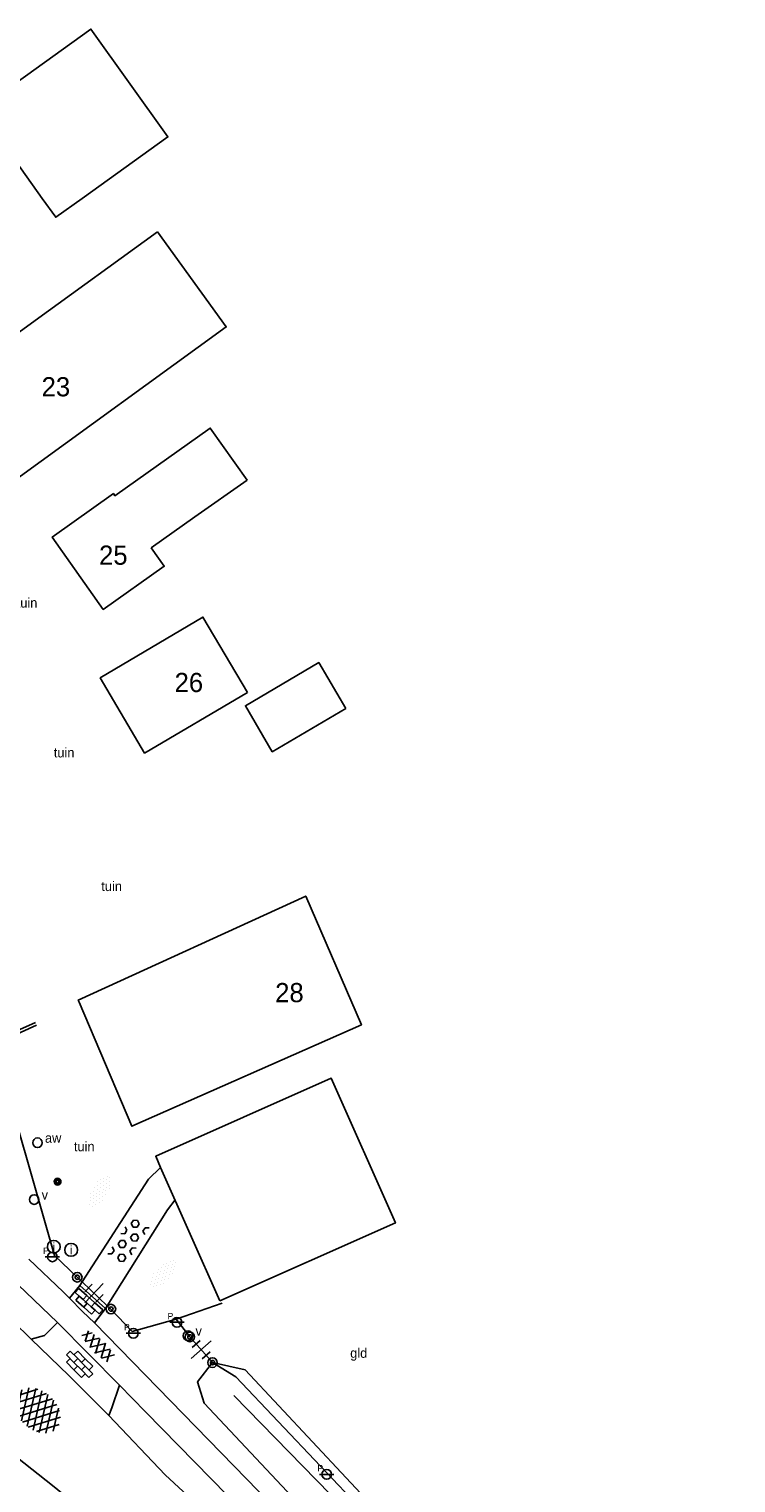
# Model space of a CAD drawing. Header units: metres. Extents: x 121538 to 126242, y 445257 to 454505.
# Tile 49 of 83: x 122935 to 123002, y 452379 to 452516. Entities that reach past the tile are written whole.
import ezdxf
from ezdxf.enums import TextEntityAlignment as Align

# ---------------------------------------------------------------- set-up
doc = ezdxf.new("R2010")
doc.units = ezdxf.units.M
for name, color, linetype in [('B01_F', 8, 'Continuous'), ('B01_T', 8, 'Continuous'), ('SYMBD01', 8, 'Continuous'), ('SYMBD02', 8, 'Continuous'), ('TEK-D05', 8, 'Continuous'), ('TER-D03S', 8, 'Continuous'), ('TER-T02', 8, 'RASTER'), ('TER-T03', 8, 'Continuous'), ('TER-T09', 8, 'Continuous'), ('TOPOT22', 8, 'Continuous'), ('TOPOT24', 8, 'Continuous'), ('TOPOT26', 8, 'Continuous'), ('TOPOT28', 8, 'Continuous'), ('TOPOT31', 8, 'Continuous'), ('TOPOT50', 8, 'Continuous'), ('WEG-T01', 8, 'Continuous'), ('Z02', 8, 'Continuous')]:
    doc.layers.add(name, color=color, linetype=linetype)
doc.styles.add('ISO', font='provutr.shx')
doc.linetypes.add('RASTER', pattern='A,0.25,-0.25,[150,BLOK.SHX,S=0.25,R=0,X=0,Y=0],-0.25,0.25', length=1)

# ---------------------------------------------------------------- blocks, each defined once
blk = doc.blocks.new('DRHEK')
at = {"linetype": 'Continuous'}
for p, q in [((1.25, 0), (-1.25, 0)), ((-0.5, 0.7), (0.5, 0.7)), ((-0.5, -0.7), (0.5, -0.7))]:
    blk.add_line(p, q, dxfattribs=at)
blk = doc.blocks.new('halfverhard-m')
for p, q in [((-0.15625, 1.5625), (-0.15625, 1.5625)), ((0.15625, 1.5625), (0.15625, 1.5625)), ((-0.625, 0.625), (-0.625, 0.625)), ((-0.625, 0), (-0.625, 0)), ((-0.46875, 0.9375), (-0.46875, 0.9375)), ((-0.46875, 0.3125), (-0.46875, 0.3125)), ((-0.3125, 1.25), (-0.3125, 1.25)), ((-0.3125, 0.625), (-0.3125, 0.625)), ((-0.3125, 0), (-0.3125, 0)), ((-0.15625, 0.9375), (-0.15625, 0.9375)), ((-0.15625, 0.3125), (-0.15625, 0.3125)), ((0, 1.25), (0, 1.25)), ((0, 0.625), (0, 0.625)), ((0, 0), (0, 0)), ((0.15625, 0.9375), (0.15625, 0.9375)), ((0.15625, 0.3125), (0.15625, 0.3125)), ((0.3125, 1.25), (0.3125, 1.25)), ((0.3125, 0.625), (0.3125, 0.625)), ((0.3125, 0), (0.3125, 0)), ((0.46875, 0.9375), (0.46875, 0.9375)), ((0.46875, 0.3125), (0.46875, 0.3125)), ((0.625, 0.625), (0.625, 0.625)), ((0.625, 0), (0.625, 0)), ((-0.625, -0.625), (-0.625, -0.625)), ((-0.46875, -0.3125), (-0.46875, -0.3125)), ((-0.46875, -0.9375), (-0.46875, -0.9375)), ((-0.3125, -0.625), (-0.3125, -0.625)), ((-0.3125, -1.25), (-0.3125, -1.25)), ((-0.15625, -0.3125), (-0.15625, -0.3125)), ((-0.15625, -0.9375), (-0.15625, -0.9375)), ((0, -0.625), (0, -0.625)), ((0, -1.25), (0, -1.25)), ((0.15625, -0.3125), (0.15625, -0.3125)), ((0.15625, -0.9375), (0.15625, -0.9375)), ((0.3125, -0.625), (0.3125, -0.625)), ((0.3125, -1.25), (0.3125, -1.25)), ((0.46875, -0.3125), (0.46875, -0.3125)), ((0.46875, -0.9375), (0.46875, -0.9375)), ((0.625, -0.625), (0.625, -0.625)), ((-0.15625, -1.5625), (-0.15625, -1.5625)), ((0.15625, -1.5625), (0.15625, -1.5625))]:
    blk.add_line(p, q)
blk = doc.blocks.new('beton-l')
at = {"linetype": 'Continuous'}
for p, q in [((-0.32476, 2.0625), (-0.649519, 1.875)), ((-0.649519, 1.875), (-0.649519, 1.5)), ((-0.649519, 1.5), (-0.32476, 1.3125)), ((0, 1.875), (-0.32476, 2.0625)), ((-0.32476, 1.3125), (0, 1.5)), ((0, 1.5), (0, 1.875)), ((0.649519, 1.875), (0.974279, 2.0625)), ((0.649519, 1.5), (0.649519, 1.875)), ((0.974279, 1.3125), (0.649519, 1.5)), ((-0.974279, 0.9375), (-0.649519, 0.75)), ((-0.649519, 0.375), (-0.974278, 0.1875)), ((-0.649519, 0.75), (-0.649519, 0.375)), ((0, 0.75), (0.324759, 0.9375)), ((0, 0.375), (0, 0.75)), ((0.32476, 0.1875), (0, 0.375)), ((0.324759, 0.9375), (0.649519, 0.75)), ((0.649519, 0.375), (0.32476, 0.1875)), ((0.649519, 0.75), (0.649519, 0.375)), ((-0.974279, -1.3125), (-0.649519, -1.5)), ((-0.649519, -0.375), (-0.32476, -0.1875)), ((-0.649519, -0.75), (-0.649519, -0.375)), ((-0.32476, -0.9375), (-0.649519, -0.75)), ((-0.32476, -0.1875), (0, -0.375)), ((0, -0.75), (-0.32476, -0.9375)), ((0, -0.375), (0, -0.75)), ((0, -1.5), (0.32476, -1.3125)), ((0.32476, -1.3125), (0.649519, -1.5)), ((0.649519, -0.375), (0.974279, -0.1875)), ((0.649519, -0.75), (0.649519, -0.375)), ((0.974279, -0.9375), (0.649519, -0.75)), ((-0.649519, -1.875), (-0.974278, -2.0625)), ((-0.649519, -1.5), (-0.649519, -1.875)), ((0, -1.875), (0, -1.5)), ((0.32476, -2.0625), (0, -1.875)), ((0.649519, -1.875), (0.32476, -2.0625)), ((0.649519, -1.5), (0.649519, -1.875))]:
    blk.add_line(p, q, dxfattribs=at)
blk = doc.blocks.new('asfalt-m')
for p, q in [((-0.52, 1.14), (0.54, 1.69)), ((-0.43, 1.75), (0.63, 1.08)), ((-0.63, 0.38), (0.64, 1.04)), ((-0.63, 0.4), (0.66, -0.42)), ((-0.57, -0.3), (0.73, 0.38)), ((-0.53, 1.07), (0.74, 0.27)), ((-0.56, -0.38), (0.58, -1.1)), ((-0.49, -0.96), (0.67, -0.36)), ((-0.46, -1.19), (0.39, -1.73)), ((-0.34, -1.59), (0.57, -1.11))]:
    blk.add_line(p, q)
blk = doc.blocks.new('asfalt-xl')
at = {"linetype": 'Continuous'}
for p, q in [((1.4, 1.54), (-1.75, -0.3)), ((1.4, 1.54), (-1.75, -0.3)), ((1.01, 2.03), (-1.74, 0.43)), ((1.01, 2.03), (-1.74, 0.43)), ((0.41, 2.41), (-1.51, 1.29)), ((0.41, 2.41), (-1.51, 1.29)), ((1.77, -0.29), (-1.4, 1.52)), ((1.77, -0.29), (-1.4, 1.52)), ((1.75, 0.44), (-1.02, 2.02)), ((1.75, 0.44), (-1.02, 2.02)), ((1.52, 1.29), (-0.43, 2.4)), ((1.52, 1.29), (-0.43, 2.4)), ((1.41, -1.53), (-1.75, 0.28)), ((1.41, -1.53), (-1.75, 0.28)), ((1.65, -0.94), (-1.64, 0.94)), ((1.65, -0.94), (-1.64, 0.94)), ((1.64, 0.96), (-1.63, -0.95)), ((1.64, 0.96), (-1.63, -0.95)), ((1.76, 0.3), (-1.39, -1.53)), ((1.76, 0.3), (-1.39, -1.53)), ((1.02, -2.03), (-1.74, -0.45)), ((1.02, -2.03), (-1.74, -0.45)), ((0.41, -2.41), (-1.49, -1.33)), ((0.41, -2.41), (-1.49, -1.33)), ((1.75, -0.43), (-1, -2.03)), ((1.75, -0.43), (-1, -2.03)), ((1.53, -1.28), (-0.41, -2.41)), ((1.53, -1.28), (-0.41, -2.41))]:
    blk.add_line(p, q, dxfattribs=at)
blk = doc.blocks.new('Prov-grensst')
blk.add_line((-0.67, 0), (0.67, 0))
blk.add_circle((0, 0), 0.45)
at = {"style": 'ISO'}
blk.add_text('P', height=0.6, dxfattribs=at).set_placement((-0.61, 0.58), align=Align.MIDDLE)
blk = doc.blocks.new('paal')
for radius in [0.45, 0.2]:
    blk.add_circle((0, 0), radius)
blk = doc.blocks.new('BOOM')
for radius in [0.315, 0.225, 0.135]:
    blk.add_circle((0, 0), radius)
blk = doc.blocks.new('afsl-water')
blk.add_circle((0, 0), 0.45)
at = {"style": 'ISO'}
blk.add_attdef('AFSL-WATER', (0.7, 0), '', height=0.9, dxfattribs=at)
blk = doc.blocks.new('verklikker')
blk.add_circle((0, 0), 0.45)
at = {"style": 'ISO'}
blk.add_attdef('VERKLIKKER', (0.7, 0), '', height=0.9, dxfattribs=at)
blk = doc.blocks.new('inspectieput')
blk.add_circle((0, 0), 0.6)
at = {"style": 'ISO'}
blk.add_text('i', height=0.8, dxfattribs=at).set_placement((0, 0), align=Align.MIDDLE)
blk = doc.blocks.new('klinkers-m')
for p, q in [((0, 1.5), (-0.5, 1.5)), ((-0.5, 1.5), (-0.5, 0.5)), ((0, 1.5), (0, 1)), ((-0.5, 0.5), (-0.5, -0.5)), ((0, 0.5), (-0.5, 0.5)), ((0.5, 1), (0, 1)), ((0, 1), (0, 0.5)), ((0, 0.5), (0, 0)), ((0.5, 0), (0, 0)), ((0, 0), (0, -0.5)), ((0.5, 0), (0.5, 1)), ((0.5, -1), (0.5, 0)), ((-0.5, -0.5), (-0.5, -1.5)), ((0, -0.5), (-0.5, -0.5)), ((0, -0.5), (0, -1)), ((0, -1), (0.5, -1)), ((0, -1), (0, -1.5)), ((-0.5, -1.5), (0, -1.5))]:
    blk.add_line(p, q)
blk = doc.blocks.new('klinkers-l')
at = {"linetype": 'Continuous'}
for p, q in [((0.25, 1.5), (-0.25, 1.5)), ((-0.25, 1.5), (-0.25, 0.5)), ((0.25, 0.5), (0.25, 1.5)), ((-0.25, 1), (-0.75, 1)), ((-0.75, 1), (-0.75, 0)), ((-0.25, 0), (-0.75, 0)), ((-0.75, 0), (-0.75, -1)), ((0.25, 0.5), (-0.25, 0.5)), ((-0.25, 0.5), (-0.25, -0.5)), ((0.75, 1), (0.25, 1)), ((0.25, -0.5), (0.25, 0.5)), ((0.75, 0), (0.75, 1)), ((-0.75, -1), (-0.25, -1)), ((-0.25, -0.5), (-0.25, 0)), ((0.25, -0.5), (-0.25, -0.5)), ((-0.25, -0.5), (-0.25, -1.5)), ((0.75, 0), (0.25, 0)), ((0.25, 0), (0.25, -0.5)), ((0.25, -1.5), (0.25, -0.5)), ((0.25, -1), (0.75, -1)), ((0.75, -1), (0.75, 0)), ((-0.25, -1.5), (0.25, -1.5))]:
    blk.add_line(p, q, dxfattribs=at)

msp = doc.modelspace()

# ---------------------------------------------------------------- linework, layer by layer
at = {"layer": 'B01_F'}
for points in [[(122940.45, 452500), (122948.52, 452505.78), (122941.29, 452515.89), (122930.75, 452508.36), (122936.72, 452500)], [(122936.72, 452500), (122937.98, 452498.24), (122940.45, 452500)], [(122947.53, 452496.86), (122936.05, 452488.54), (122927.5, 452482.34), (122933.98, 452473.43), (122953.99, 452487.95), (122947.53, 452496.86)], [(122955.94, 452473.57), (122952.49, 452478.45), (122943.54, 452472.11), (122943.4, 452472.3), (122937.65, 452468.23), (122942.45, 452461.44), (122948.17, 452465.48), (122946.95, 452467.22)], [(122951.05, 452470.12), (122955.94, 452473.57)], [(122955.98, 452453.65), (122951.8, 452460.71), (122942.16, 452455.01), (122946.33, 452447.95), (122955.98, 452453.65)], [(122965.21, 452452.13), (122962.67, 452456.44), (122955.78, 452452.39), (122958.31, 452448.08), (122965.21, 452452.13)], [(122940.18, 452424.59), (122945.13, 452412.94), (122966.67, 452422.47), (122961.45, 452434.53), (122940.1, 452424.77), (122940.18, 452424.59)], [(122953.4, 452396.54), (122969.87, 452403.86), (122963.84, 452417.44), (122947.37, 452410.12), (122947.83, 452409.08)], [(122947.83, 452409.08), (122953.4, 452396.54)]]:
    msp.add_lwpolyline(points, dxfattribs=at)
at = {"layer": 'B01_T'}
msp.add_lwpolyline([(122951.05, 452470.12), (122946.95, 452467.22)], dxfattribs=at)
at = {"layer": 'TER-T02', "flags": 128}
for points in [[(122940, 452398.77), (122937.87, 452400.82), (122932.16, 452420.6), (122936.18, 452422.41)], [(122953.59, 452396.34), (122949.29, 452394.82)], [(122949.29, 452394.82), (122945.17, 452393.69), (122943.16, 452395.78)], [(122950.57, 452393.17), (122949.29, 452394.82)], [(122952.7, 452390.76), (122955.75, 452390.08), (122971.55, 452373.2), (122986.24, 452356.51), (123000.42, 452340.78)]]:
    msp.add_lwpolyline(points, dxfattribs=at)
at = {"layer": 'TER-T03'}
for points in [[(122940.46, 452398.34), (122940, 452398.77)], [(122942.82, 452396.1), (122940.46, 452398.34)], [(122943.16, 452395.78), (122942.82, 452396.1)], [(122950.57, 452393.17), (122952.7, 452390.76)]]:
    msp.add_lwpolyline(points, dxfattribs=at)
at = {"layer": 'TER-T09'}
msp.add_lwpolyline([(122952.7, 452390.76), (122951.3, 452388.96), (122951.9, 452386.96), (122971.37, 452366.24), (122988.55, 452346.81), (122998.5, 452336.7, 0.771047), (123001.59, 452339.48)], format="xyb", dxfattribs=at)
msp.add_lwpolyline([(123000.42, 452340.78), (122984.99, 452355.99), (122970.78, 452372.65), (122954.88, 452389.43), (122952.7, 452390.76)], dxfattribs=at)
at = {"layer": 'TOPOT50'}
msp.add_lwpolyline([(122999.11, 452338.49), (122983.49, 452355.54), (122966.34, 452375.74), (122954.71, 452387.68)], dxfattribs=at)
at = {"layer": 'WEG-T01'}
msp.add_lwpolyline([(122893.86, 452433.16), (122894.3, 452431.44), (122894.83, 452429.74), (122895.22, 452428.78), (122895.69, 452427.86), (122896.77, 452426.05), (122897.89, 452424.26), (122898.49, 452423.38), (122899.12, 452422.53), (122899.99, 452421.47), (122900.93, 452420.46), (122902.72, 452418.7), (122904.56, 452417), (122905.18, 452416.5), (122905.84, 452416.07), (122907.22, 452415.3), (122908.62, 452414.6), (122909.93, 452413.98, -0.013397), (122920.77, 452408.92, -0.03391), (122924.66, 452406.64, -0.028695), (122929.27, 452403), (122938.16, 452394.53)], format="xyb", dxfattribs=at)
for points in [[(122936.09, 452422.66), (122932.26, 452420.98), (122930.42, 452420.86), (122930.45, 452420.12), (122929.63, 452417.25), (122928.84, 452415), (122924.73, 452416.62), (122925.37, 452419.32)], [(122947.83, 452409.08), (122946.69, 452407.98), (122940.46, 452398.34)], [(122949.18, 452406.04), (122948.47, 452405.09), (122942.82, 452396.1)], [(122935.46, 452400.48), (122938.67, 452397.41), (122939.26, 452396.81)], [(122935.68, 452392.96), (122932.19, 452396.33), (122930.85, 452397.56), (122928.22, 452399.81)], [(122939.26, 452396.81), (122940.23, 452397.99)], [(122940.46, 452398.34), (122940.23, 452397.99)], [(122940.23, 452397.99), (122942.65, 452395.84)], [(122941.61, 452394.49), (122940.5, 452395.57), (122939.26, 452396.81)], [(122942.82, 452396.1), (122942.65, 452395.84)], [(122942.65, 452395.84), (122941.61, 452394.49)], [(122938.16, 452394.53), (122936.93, 452393.3), (122935.68, 452392.96)], [(122938.16, 452394.53), (122943.98, 452388.65)], [(122941.61, 452394.49), (122955.89, 452379.85), (122961.33, 452374.26), (122971.62, 452363.56), (122984.38, 452349.21), (122997.03, 452335.04), (122997.57, 452334.45), (122998.11, 452333.87)], [(122935.68, 452392.96), (122939.2, 452389.54), (122942.98, 452385.78)], [(122922.56, 452390.49), (122926.81, 452387.71), (122928.52, 452386.46), (122937.83, 452379.11), (122939.58, 452377.66), (122941.29, 452376.16), (122943.8, 452373.87), (122946.28, 452371.54)], [(122943.98, 452388.65), (122943.24, 452386.51), (122942.98, 452385.78)], [(122995.81, 452332.79), (122982.47, 452347.72), (122969.8, 452361.95), (122959.49, 452372.69), (122954.11, 452378.29), (122946.4, 452386.14), (122943.98, 452388.65)], [(122991.3, 452334.46), (122987.76, 452338.18), (122980.95, 452345.53), (122963.33, 452364.9), (122954.69, 452374.1), (122949.93, 452378.66), (122948.24, 452380.24), (122942.98, 452385.78)]]:
    msp.add_lwpolyline(points, dxfattribs=at)

# ---------------------------------------------------------------- block references
at = {"layer": 'SYMBD01'}
for name, p, rotation in [('beton-l', (122944.81, 452402.19), 327.4280219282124), ('asfalt-m', (122941.95, 452392.39), 225.7668243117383), ('asfalt-xl', (122936.27, 452386.27), 226.9384601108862)]:
    msp.add_blockref(name, p, dxfattribs=dict(at, rotation=rotation))
at = {"layer": 'SYMBD02'}
for name, p, rotation in [('halfverhard-m', (122942.13, 452406.85), 328.9029220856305), ('klinkers-m', (122940.94, 452396.34), 228.3773809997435), ('klinkers-l', (122940.22, 452390.6), 224.5712192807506)]:
    msp.add_blockref(name, p, dxfattribs=dict(at, rotation=rotation))
at = {"layer": 'SYMBD02', "linetype": 'Continuous', "rotation": 136.6174986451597}
msp.add_blockref('halfverhard-m', (122948.08, 452399.1), dxfattribs=at)
at = {"layer": 'TER-D03S'}
for p, rotation in [((122941.58, 452397.28), 46.57177425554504), ((122951.63, 452391.97), 221.4487863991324)]:
    msp.add_blockref('DRHEK', p, dxfattribs=dict(at, rotation=rotation))
at = {"layer": 'TOPOT22'}
for name, p in [('Prov-grensst', (122937.67, 452400.68)), ('paal', (122940, 452398.77)), ('paal', (122943.16, 452395.78)), ('Prov-grensst', (122949.36, 452394.54)), ('Prov-grensst', (122945.27, 452393.51)), ('paal', (122950.57, 452393.17)), ('paal', (122952.7, 452390.76)), ('Prov-grensst', (122963.42, 452380.27))]:
    msp.add_blockref(name, p, dxfattribs=at)
at = {"layer": 'TOPOT24'}
ref = msp.add_blockref('afsl-water', (122936.27, 452411.39), dxfattribs=at)
ref.add_attrib('AFSL-WATER', 'aw', (122936.97, 452411.39), dxfattribs={"height": 0.9, "style": 'ISO'})
at = {"layer": 'TOPOT26'}
msp.add_blockref('BOOM', (122938.16, 452407.74), dxfattribs=at)
at = {"layer": 'TOPOT28'}
for p in [(122937.8, 452401.63), (122939.43, 452401.34)]:
    msp.add_blockref('inspectieput', p, dxfattribs=at)
at = {"layer": 'TOPOT31'}
ref = msp.add_blockref('verklikker', (122935.96, 452406.06), dxfattribs=at)
ref.add_attrib('VERKLIKKER', 'v', (122936.66, 452406.06), dxfattribs={"height": 0.9, "style": 'ISO'})
ref = msp.add_blockref('verklikker', (122950.4, 452393.28), dxfattribs=at)
ref.add_attrib('VERKLIKKER', 'v', (122951.1, 452393.28), dxfattribs={"height": 0.9, "style": 'ISO'})

# ---------------------------------------------------------------- texts
at = {"layer": 'TEK-D05', "style": 'ISO'}
for s, p in [('tuin', (122934.32, 452461.61)), ('tuin', (122937.8, 452447.55)), ('tuin', (122942.26, 452435.01)), ('tuin', (122939.69, 452410.59)), ('gld', (122965.62, 452391.21))]:
    msp.add_text(s, height=0.9, dxfattribs=at).set_placement(p)
at = {"layer": 'Z02', "style": 'ISO'}
for s, p in [('23', (122936.66, 452481.43)), ('25', (122942.05, 452465.63)), ('26', (122949.14, 452453.68)), ('28', (122958.58, 452424.58))]:
    msp.add_text(s, height=1.8, dxfattribs=at).set_placement(p)

doc.saveas('drawing.dxf')
